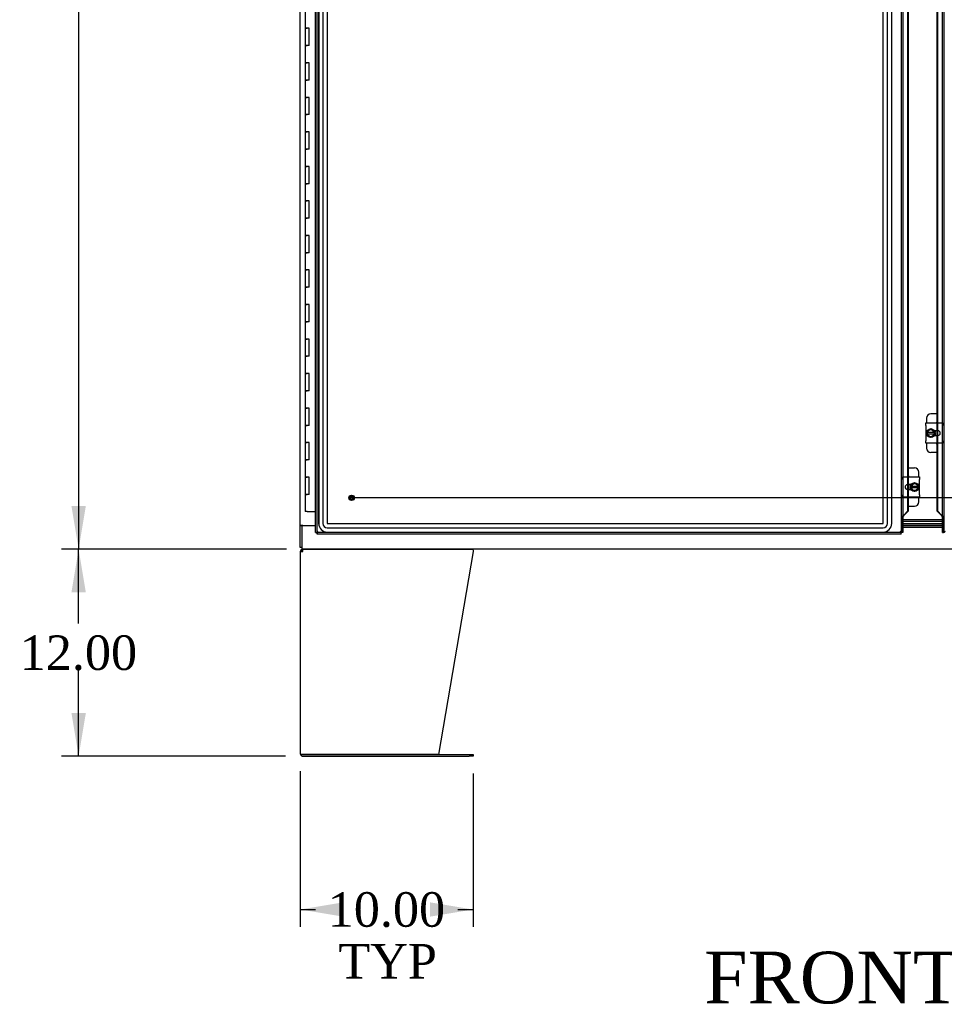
# Model space of a CAD drawing. Header units: inches. Extents: x 2 to 538, y -2 to 358.
# Tile 18 of 43: x 99 to 153, y 123 to 180. Entities that reach past the tile are written whole.
import ezdxf
from ezdxf.enums import TextEntityAlignment as Align
from ezdxf.lldxf.tags import DXFTag

# ---------------------------------------------------------------- set-up
doc = ezdxf.new("R2010")
doc.units = ezdxf.units.IN
doc.header["$MEASUREMENT"] = 0
for name, color, linetype in [('COM51497', 7, 'Continuous'), ('COM51498', 7, 'Continuous'), ('COM55595-3', 7, 'Continuous'), ('COM55597-3', 7, 'Continuous'), ('COM55602-2', 7, 'Continuous'), ('COM55605-2', 7, 'Continuous'), ('COM55607-2', 7, 'Continuous'), ('COM70098', 7, 'Continuous'), ('COM70220', 7, 'Continuous'), ('COM71182-2', 7, 'Continuous'), ('COM71183-4', 7, 'Continuous'), ('Default', 7, 'Continuous'), ('GSK86006', 7, 'Continuous'), ('SCC19011', 7, 'Continuous'), ('SPR20280', 7, 'Continuous'), ('STD26258', 7, 'Continuous'), ('WAF25367', 7, 'Continuous')]:
    doc.layers.add(name, color=color, linetype=linetype)
doc.styles.add('SEACAD_Times_New_Roman', font='times.ttf')
tags = doc.linetypes.add('CENTER2', pattern=[1.125, 0.75, -0.125, 0.125, -0.125]).pattern_tags.tags
tags[10:11] = [DXFTag(74, 4), DXFTag(75, 0), DXFTag(340, '0'), DXFTag(46, 0.0), DXFTag(50, 0.0), DXFTag(44, 0.0), DXFTag(45, 0.0)]
tags[8:9] = [DXFTag(74, 4), DXFTag(75, 0), DXFTag(340, '0'), DXFTag(46, 0.0), DXFTag(50, 0.0), DXFTag(44, 0.0), DXFTag(45, 0.0)]
tags[6:7] = [DXFTag(74, 4), DXFTag(75, 0), DXFTag(340, '0'), DXFTag(46, 0.0), DXFTag(50, 0.0), DXFTag(44, 0.0), DXFTag(45, 0.0)]
tags[4:5] = [DXFTag(74, 4), DXFTag(75, 0), DXFTag(340, '0'), DXFTag(46, 0.0), DXFTag(50, 0.0), DXFTag(44, 0.0), DXFTag(45, 0.0)]
tags = doc.linetypes.add('HIDDEN2', pattern=[0.1875, 0.125, -0.0625]).pattern_tags.tags
tags[6:7] = [DXFTag(74, 4), DXFTag(75, 0), DXFTag(340, '0'), DXFTag(46, 0.0), DXFTag(50, 0.0), DXFTag(44, 0.0), DXFTag(45, 0.0)]
tags[4:5] = [DXFTag(74, 4), DXFTag(75, 0), DXFTag(340, '0'), DXFTag(46, 0.0), DXFTag(50, 0.0), DXFTag(44, 0.0), DXFTag(45, 0.0)]
doc.dimstyles.new('HAMMOND_(STH_-_540x360)', dxfattribs={"dimtxt": 2, "dimasz": 2.5, "dimexe": 1, "dimexo": 1, "dimgap": 0.5, "dimtad": 0, "dimtih": 1, "dimtoh": 1, "dimzin": 0, "dimdsep": 46, "dimtxsty": 'SEACAD_Times_New_Roman', "dimblk1": '_SE_FILLED', "dimblk2": '_SE_FILLED', "dimsah": 1, "dimcen": 1, "dimadec": 0, "dimazin": 0, "dimtfac": 0.8, "dimtofl": 0, "dimtmove": 0, "dimatfit": 3, "dimfxl": 0, "dimtolj": 1, "dimtzin": 0, "dimarcsym": 0})

# ---------------------------------------------------------------- blocks, each defined once
blk = doc.blocks.new('SEANNOT_GROUP3')
at = {"layer": 'Default', "color": 7, "linetype": 'CENTER2'}
blk.add_line((184.862, 152.186), (118.601, 152.186), dxfattribs=at)
blk = doc.blocks.new('DMBLK3130')
at = {"layer": 'Default', "linetype": 'Continuous'}
for points in [[(102.449, 218.841), (103.283, 218.841), (102.866, 221.341)], [(102.449, 151.716), (102.866, 149.216), (103.283, 151.716)]]:
    blk.add_hatch(color=7, dxfattribs=at).paths.add_polyline_path(points)
at = {"layer": 'Default', "color": 7, "linetype": 'Continuous'}
for p, q in [((114.795, 221.341), (101.866, 221.341)), ((102.866, 221.341), (102.866, 186.979)), ((102.866, 184.279), (102.866, 149.216)), ((114.795, 149.216), (101.866, 149.216))]:
    blk.add_line(p, q, dxfattribs=at)
at = {"layer": 'Default', "color": 7, "linetype": 'Continuous', "style": 'SEACAD_Times_New_Roman'}
blk.add_text('72.13', height=2, dxfattribs=at).set_placement((99.454, 186.279), align=Align.TOP_LEFT)
blk = doc.blocks.new('_SE_FILLED')
at = {"color": 0}
blk.add_line((0, 0), (-1, 0), dxfattribs=at)
blk.add_solid([(0, 0), (-1, -0.1665), (-1, 0.1665), (0, 0)], dxfattribs=at)
blk = doc.blocks.new('DMBLK3151')
at = {"layer": 'Default', "linetype": 'Continuous'}
for points in [[(102.449, 146.716), (103.283, 146.716), (102.866, 149.216)], [(102.449, 139.716), (102.866, 137.216), (103.283, 139.716)]]:
    blk.add_hatch(color=7, dxfattribs=at).paths.add_polyline_path(points)
at = {"layer": 'Default', "color": 7, "linetype": 'Continuous'}
for p, q in [((114.9, 149.216), (101.866, 149.216)), ((102.866, 144.916), (102.866, 149.216)), ((102.866, 137.216), (102.866, 142.216)), ((114.843, 137.216), (101.866, 137.216))]:
    blk.add_line(p, q, dxfattribs=at)
at = {"layer": 'Default', "color": 7, "linetype": 'Continuous', "style": 'SEACAD_Times_New_Roman'}
blk.add_text('12.00', height=2, dxfattribs=at).set_placement((99.454, 144.216), align=Align.TOP_LEFT)
blk = doc.blocks.new('DMBLK3152')
at = {"layer": 'Default', "linetype": 'Continuous'}
for points in [[(118.2, 127.922), (118.2, 128.756), (115.7, 128.339)], [(123.199, 127.922), (125.699, 128.339), (123.199, 128.756)]]:
    blk.add_hatch(color=7, dxfattribs=at).paths.add_polyline_path(points)
at = {"layer": 'Default', "color": 7, "linetype": 'Continuous'}
for p, q in [((115.7, 136.359), (115.7, 127.339)), ((125.699, 136.216), (125.699, 127.339)), ((115.7, 128.339), (116.587, 128.339)), ((124.812, 128.339), (125.699, 128.339))]:
    blk.add_line(p, q, dxfattribs=at)
at = {"layer": 'Default', "color": 7, "linetype": 'Continuous', "style": 'SEACAD_Times_New_Roman'}
for s, p in [('10.00', (117.287, 129.339)), ('TYP', (117.903, 126.339))]:
    blk.add_text(s, height=2, dxfattribs=at).set_placement(p, align=Align.TOP_LEFT)

msp = doc.modelspace()

# ---------------------------------------------------------------- linework, layer by layer
at = {"layer": 'COM51497', "color": 7, "linetype": 'Continuous'}
for p, q in [((151.911, 156.382), (151.911, 156.525)), ((151.911, 156.525), (152.881, 156.525)), ((151.911, 156.382), (151.911, 155.491)), ((152.881, 156.525), (152.881, 156.382)), ((152.881, 155.491), (152.881, 156.382)), ((152.607, 156.077), (152.407, 156.077)), ((152.407, 155.796), (152.607, 155.796)), ((151.911, 155.348), (151.911, 155.491)), ((152.881, 155.348), (151.911, 155.348)), ((152.881, 155.491), (152.881, 155.348)), ((150.582, 153.257), (150.582, 153.4)), ((150.582, 153.4), (151.552, 153.4)), ((150.582, 153.257), (150.582, 152.366)), ((151.056, 152.952), (150.856, 152.952)), ((151.552, 153.4), (151.552, 153.257)), ((151.552, 152.366), (151.552, 153.257)), ((150.582, 152.223), (150.582, 152.366)), ((150.856, 152.671), (151.056, 152.671)), ((151.552, 152.366), (151.552, 152.223)), ((151.552, 152.223), (150.582, 152.223))]:
    msp.add_line(p, q, dxfattribs=at)
for centre, start, end in [((152.607, 155.936), 270, 90), ((150.856, 152.811), 90, 270)]:
    msp.add_arc(centre, 0.14, start, end, dxfattribs=at)
at = {"layer": 'COM51498', "color": 7, "linetype": 'Continuous'}
for p, q in [((152.579, 157.052), (152.2, 157.052)), ((151.95, 156.802), (151.95, 156.525)), ((152.45, 156.077), (152.45, 156.002)), ((152.45, 155.873), (152.45, 155.796)), ((151.95, 155.348), (151.95, 155.071)), ((152.579, 154.821), (152.2, 154.821)), ((150.884, 153.927), (151.263, 153.927)), ((151.513, 153.4), (151.513, 153.677)), ((151.013, 152.875), (151.013, 152.952)), ((151.013, 152.671), (151.013, 152.746)), ((151.513, 151.946), (151.513, 152.223)), ((150.884, 151.696), (151.263, 151.696))]:
    msp.add_line(p, q, dxfattribs=at)
for centre, start, end in [((152.2, 156.802), 90, 180), ((152.7, 156.365), 119.0977, 140.0676), ((152.7, 155.508), 219.9324, 240.9023), ((152.2, 155.071), 180, 270), ((150.763, 153.24), 39.9324, 60.9023), ((151.263, 153.677), 0, 90), ((150.763, 152.383), 299.0977, 320.0676), ((151.263, 151.946), 270, 0)]:
    msp.add_arc(centre, 0.25, start, end, dxfattribs=at)
at = {"layer": 'COM55595-3', "color": 7, "linetype": 'Continuous'}
for p, q in [((152.888, 150.186), (152.888, 220.583)), ((152.579, 156.525), (152.579, 186.223)), ((152.603, 156.525), (152.603, 186.223)), ((152.579, 155.796), (152.579, 156.077)), ((152.603, 155.796), (152.603, 156.077)), ((152.579, 151.416), (152.579, 155.348)), ((152.603, 151.416), (152.603, 155.348)), ((152.579, 151.416), (152.603, 151.416)), ((152.579, 151.416), (152.803, 151.184)), ((152.827, 151.184), (152.603, 151.416)), ((152.827, 151.184), (152.803, 151.184)), ((152.881, 151.061), (152.881, 150.186)), ((152.881, 150.186), (152.888, 150.186)), ((152.888, 150.186), (152.944, 150.186)), ((152.983, 150.186), (152.944, 150.186)), ((153.03, 150.234), (152.983, 150.186))]:
    msp.add_line(p, q, dxfattribs=at)
at = {"layer": 'COM55595-3', "color": 7, "linetype": 'HIDDEN2'}
for p, q in [((152.983, 150.187), (152.983, 220.583)), ((152.579, 156.077), (152.579, 156.525)), ((152.603, 156.077), (152.603, 156.525)), ((152.579, 155.348), (152.579, 155.796)), ((152.603, 155.348), (152.603, 155.796)), ((152.866, 151.142), (152.849, 151.142)), ((152.881, 151.061), (152.963, 151.061)), ((152.963, 151.061), (152.963, 150.186))]:
    msp.add_line(p, q, dxfattribs=at)
at = {"layer": 'COM55595-3', "color": 7, "linetype": 'Continuous'}
for centre, radius, start, end in [((152.239, 150.854), 0.675, 17.8886, 29.2853), ((153.512, 149.256), 1.09, 116.2367, 121.4387)]:
    msp.add_arc(centre, radius, start, end, dxfattribs=at)
msp.add_open_spline([(152.803, 151.184), (152.815, 151.176), (152.827, 151.168), (152.84, 151.16)], degree=3, dxfattribs=at)
at = {"layer": 'COM55595-3', "color": 7, "linetype": 'HIDDEN2'}
msp.add_open_spline([(152.84, 151.16), (152.843, 151.158), (152.846, 151.156), (152.864, 151.143), (152.879, 151.133), (152.908, 151.113), (152.921, 151.102), (152.945, 151.082), (152.955, 151.072), (152.963, 151.061)], degree=3, knots=[0.2013253, 0.2013253, 0.2013253, 0.2013253, 0.25, 0.25, 0.5, 0.5, 0.75, 0.75, 1, 1, 1, 1], dxfattribs=at)
at = {"layer": 'COM55597-3', "color": 7, "linetype": 'Continuous'}
for p, q in [((116.575, 150.186), (116.575, 220.583)), ((150.575, 220.583), (150.575, 150.186)), ((150.86, 183.098), (150.86, 153.4)), ((150.884, 183.098), (150.884, 153.4)), ((150.86, 152.952), (150.86, 152.671)), ((150.884, 152.952), (150.884, 152.671)), ((150.86, 152.223), (150.86, 151.416)), ((150.884, 152.223), (150.884, 151.416)), ((150.635, 151.184), (150.86, 151.416)), ((150.635, 151.184), (150.66, 151.184)), ((150.884, 151.416), (150.66, 151.184)), ((150.884, 151.416), (150.86, 151.416)), ((150.582, 150.186), (150.582, 151.061)), ((116.575, 150.186), (116.631, 150.186)), ((116.67, 150.186), (116.631, 150.186)), ((116.717, 150.234), (116.67, 150.186)), ((116.67, 150.186), (116.67, 150.147)), ((116.67, 150.091), (116.67, 150.147)), ((150.48, 150.091), (116.67, 150.091)), ((116.718, 150.234), (116.717, 150.234)), ((116.718, 150.234), (116.718, 150.234)), ((116.718, 150.234), (116.718, 150.234)), ((116.718, 150.234), (116.718, 150.234)), ((150.432, 150.234), (150.432, 150.234)), ((150.432, 150.234), (150.432, 150.234)), ((150.432, 150.234), (150.432, 150.234)), ((150.432, 150.234), (150.48, 150.186)), ((150.432, 150.234), (150.432, 150.234)), ((150.48, 150.186), (150.519, 150.186)), ((150.48, 150.186), (150.48, 150.147)), ((150.48, 150.091), (150.48, 150.147)), ((150.575, 150.186), (150.519, 150.186)), ((150.575, 150.186), (150.582, 150.186))]:
    msp.add_line(p, q, dxfattribs=at)
at = {"layer": 'COM55597-3', "color": 7, "linetype": 'HIDDEN2'}
for p, q in [((116.67, 150.187), (116.67, 220.583)), ((150.48, 220.583), (150.48, 150.187)), ((150.86, 153.4), (150.86, 152.952)), ((150.884, 153.4), (150.884, 152.952)), ((150.86, 152.671), (150.86, 152.223)), ((150.884, 152.671), (150.884, 152.223)), ((150.582, 151.061), (150.5, 151.061)), ((150.5, 150.186), (150.5, 151.061)), ((150.614, 151.142), (150.597, 151.142)), ((150.48, 150.186), (116.67, 150.186))]:
    msp.add_line(p, q, dxfattribs=at)
at = {"layer": 'COM55597-3', "color": 7, "linetype": 'Continuous'}
for centre, radius, start, end in [((151.224, 150.854), 0.675, 150.7147, 162.1114), ((117.199, 149.256), 1.09, 116.2367, 121.4387), ((115.74, 150.716), 1.09, 328.5613, 333.7633), ((149.95, 149.256), 1.09, 58.5613, 63.7633), ((151.41, 150.716), 1.09, 206.2367, 211.4387)]:
    msp.add_arc(centre, radius, start, end, dxfattribs=at)
at = {"layer": 'COM55597-3', "color": 7, "linetype": 'HIDDEN2'}
msp.add_open_spline([(150.5, 151.061), (150.508, 151.072), (150.518, 151.082), (150.542, 151.102), (150.555, 151.113), (150.583, 151.133), (150.599, 151.143), (150.617, 151.156), (150.62, 151.158), (150.623, 151.16)], degree=3, knots=[0, 0, 0, 0, 0.25, 0.25, 0.5, 0.5, 0.75, 0.75, 0.7986747, 0.7986747, 0.7986747, 0.7986747], dxfattribs=at)
at = {"layer": 'COM55597-3', "color": 7, "linetype": 'Continuous'}
msp.add_open_spline([(150.623, 151.16), (150.635, 151.168), (150.648, 151.176), (150.66, 151.184)], degree=3, dxfattribs=at)
at = {"layer": 'COM55602-2', "color": 7, "linetype": 'Continuous'}
for p, q in [((115.7, 149.073), (115.7, 137.359)), ((115.7, 149.073), (115.843, 149.073)), ((115.805, 149.103), (115.73, 149.161)), ((115.843, 149.121), (115.843, 149.216)), ((115.843, 149.073), (115.843, 149.161)), ((115.843, 149.073), (115.843, 149.073)), ((115.9, 149.216), (125.689, 149.216)), ((125.7, 149.073), (123.7, 137.311)), ((125.7, 149.161), (125.7, 149.073)), ((115.843, 137.311), (115.708, 137.311)), ((115.708, 137.311), (115.843, 137.311)), ((123.7, 137.311), (115.843, 137.311)), ((115.843, 137.311), (125.479, 137.311)), ((115.843, 137.216), (125.479, 137.216)), ((125.479, 137.311), (125.699, 137.311)), ((125.699, 137.216), (125.479, 137.216)), ((125.699, 137.311), (125.699, 137.216))]:
    msp.add_line(p, q, dxfattribs=at)
for centre, radius, start, end in [((115.843, 149.073), 0.143, 142.4162, 180), ((115.843, 149.073), 0.143, 90, 142.4162), ((115.843, 149.073), 0.048, 142.4162, 180), ((115.843, 149.073), 0.048, 90.0001, 142.416), ((115.843, 137.359), 0.143, 180, 199.6129), ((115.843, 137.359), 0.143, 199.6129, 270)]:
    msp.add_arc(centre, radius, start, end, dxfattribs=at)
msp.add_ellipse((115.843, 137.359), major_axis=(0.143, 0), ratio=0.99836, start_param=3.141593, end_param=3.483903, dxfattribs=at)
for points in [[(115.843, 149.161), (115.853, 149.178), (115.862, 149.192), (115.881, 149.211), (115.891, 149.216), (115.9, 149.216)], [(125.689, 149.216), (125.691, 149.216), (125.693, 149.211), (125.696, 149.192), (125.698, 149.178), (125.7, 149.161)]]:
    msp.add_open_spline(points, degree=3, knots=[0, 0, 0, 0, 0.5, 0.5, 1, 1, 1, 1], dxfattribs=at)
at = {"layer": 'COM55605-2', "color": 7, "linetype": 'Continuous'}
msp.add_line((115.796, 150.591), (115.796, 150.561), dxfattribs=at)
at = {"layer": 'COM55607-2', "color": 7, "linetype": 'Continuous'}
for p, q in [((115.983, 180.385), (115.983, 179.385)), ((115.983, 179.385), (116.1, 179.385)), ((116.1, 179.385), (115.983, 179.385)), ((115.983, 179.385), (115.983, 178.385)), ((116.216, 179.385), (116.1, 179.385)), ((116.216, 178.385), (116.216, 179.385)), ((115.983, 178.385), (116.1, 178.385)), ((115.983, 178.385), (115.983, 177.385)), ((116.1, 178.385), (115.983, 178.385)), ((116.216, 178.385), (116.1, 178.385)), ((115.983, 177.385), (116.1, 177.385)), ((116.1, 177.385), (115.983, 177.385)), ((115.983, 177.385), (115.983, 176.385)), ((116.216, 177.385), (116.1, 177.385)), ((116.216, 176.385), (116.216, 177.385)), ((115.983, 176.385), (116.1, 176.385)), ((115.983, 176.385), (115.983, 175.385)), ((116.1, 176.385), (115.983, 176.385)), ((116.216, 176.385), (116.1, 176.385)), ((115.983, 175.385), (116.1, 175.385)), ((116.1, 175.385), (115.983, 175.385)), ((115.983, 175.385), (115.983, 174.385)), ((116.216, 175.385), (116.1, 175.385)), ((116.216, 174.385), (116.216, 175.385)), ((115.983, 174.385), (116.1, 174.385)), ((115.983, 174.385), (115.983, 173.385)), ((116.1, 174.385), (115.983, 174.385)), ((116.216, 174.385), (116.1, 174.385)), ((115.983, 173.385), (116.1, 173.385)), ((116.1, 173.385), (115.983, 173.385)), ((115.983, 173.385), (115.983, 172.385)), ((116.216, 173.385), (116.1, 173.385)), ((116.216, 172.385), (116.216, 173.385)), ((115.983, 172.385), (116.1, 172.385)), ((115.983, 172.385), (115.983, 171.385)), ((116.1, 172.385), (115.983, 172.385)), ((116.216, 172.385), (116.1, 172.385)), ((115.983, 171.385), (116.1, 171.385)), ((116.1, 171.385), (115.983, 171.385)), ((115.983, 171.385), (115.983, 170.385)), ((116.216, 171.385), (116.1, 171.385)), ((116.216, 170.385), (116.216, 171.385)), ((115.983, 170.385), (116.1, 170.385)), ((115.983, 170.385), (115.983, 169.385)), ((116.1, 170.385), (115.983, 170.385)), ((116.216, 170.385), (116.1, 170.385)), ((115.983, 169.385), (116.1, 169.385)), ((116.1, 169.385), (115.983, 169.385)), ((115.983, 169.385), (115.983, 168.385)), ((116.216, 169.385), (116.1, 169.385)), ((116.216, 168.385), (116.216, 169.385)), ((115.983, 168.385), (116.1, 168.385)), ((115.983, 168.385), (115.983, 167.385)), ((116.1, 168.385), (115.983, 168.385)), ((116.216, 168.385), (116.1, 168.385)), ((115.983, 167.385), (116.1, 167.385)), ((116.1, 167.385), (115.983, 167.385)), ((115.983, 167.385), (115.983, 166.385)), ((116.216, 167.385), (116.1, 167.385)), ((116.216, 166.385), (116.216, 167.385)), ((115.983, 166.385), (116.1, 166.385)), ((115.983, 166.385), (115.983, 165.385)), ((116.1, 166.385), (115.983, 166.385)), ((116.216, 166.385), (116.1, 166.385)), ((115.983, 165.385), (116.1, 165.385)), ((116.1, 165.385), (115.983, 165.385)), ((115.983, 165.385), (115.983, 164.385)), ((116.216, 165.385), (116.1, 165.385)), ((116.216, 164.385), (116.216, 165.385)), ((115.983, 164.385), (116.1, 164.385)), ((115.983, 164.385), (115.983, 163.385)), ((116.1, 164.385), (115.983, 164.385)), ((116.216, 164.385), (116.1, 164.385)), ((115.983, 163.385), (116.1, 163.385)), ((116.1, 163.385), (115.983, 163.385)), ((115.983, 163.385), (115.983, 162.385)), ((116.216, 163.385), (116.1, 163.385)), ((116.216, 162.385), (116.216, 163.385)), ((115.983, 162.385), (116.1, 162.385)), ((115.983, 162.385), (115.983, 161.385)), ((116.1, 162.385), (115.983, 162.385)), ((116.216, 162.385), (116.1, 162.385)), ((115.983, 161.385), (116.1, 161.385)), ((116.1, 161.385), (115.983, 161.385)), ((115.983, 161.385), (115.983, 160.385)), ((116.216, 161.385), (116.1, 161.385)), ((116.216, 160.385), (116.216, 161.385)), ((115.983, 160.385), (116.1, 160.385)), ((115.983, 160.385), (115.983, 159.385)), ((116.1, 160.385), (115.983, 160.385)), ((116.216, 160.385), (116.1, 160.385)), ((115.983, 159.385), (116.1, 159.385)), ((116.1, 159.385), (115.983, 159.385)), ((115.983, 159.385), (115.983, 158.385)), ((116.216, 159.385), (116.1, 159.385)), ((116.216, 158.385), (116.216, 159.385)), ((115.983, 158.385), (116.1, 158.385)), ((115.983, 158.385), (115.983, 157.385)), ((116.1, 158.385), (115.983, 158.385)), ((116.216, 158.385), (116.1, 158.385)), ((115.983, 157.385), (116.1, 157.385)), ((116.1, 157.385), (115.983, 157.385)), ((115.983, 157.385), (115.983, 156.385)), ((116.216, 157.385), (116.1, 157.385)), ((116.216, 156.385), (116.216, 157.385)), ((115.983, 156.385), (116.1, 156.385)), ((115.983, 156.385), (115.983, 155.385)), ((116.1, 156.385), (115.983, 156.385)), ((116.216, 156.385), (116.1, 156.385)), ((115.983, 155.385), (116.1, 155.385)), ((116.1, 155.385), (115.983, 155.385)), ((115.983, 155.385), (115.983, 154.385)), ((116.216, 155.385), (116.1, 155.385)), ((116.216, 154.385), (116.216, 155.385)), ((115.983, 154.385), (116.1, 154.385)), ((115.983, 154.385), (115.983, 153.385)), ((116.1, 154.385), (115.983, 154.385)), ((116.216, 154.385), (116.1, 154.385)), ((115.983, 153.385), (116.1, 153.385)), ((116.1, 153.385), (115.983, 153.385)), ((115.983, 153.385), (115.983, 152.385)), ((116.216, 153.385), (116.1, 153.385)), ((116.216, 152.385), (116.216, 153.385)), ((115.983, 152.385), (116.1, 152.385)), ((115.983, 152.385), (115.983, 151.385)), ((116.1, 152.385), (115.983, 152.385)), ((116.216, 152.385), (116.1, 152.385)), ((116.1, 151.385), (115.983, 151.385)), ((116.1, 151.385), (116.575, 151.385))]:
    msp.add_line(p, q, dxfattribs=at)
at = {"layer": 'COM70098', "color": 7, "linetype": 'Continuous'}
for p, q in [((152.881, 150.906), (150.582, 150.906)), ((152.881, 150.811), (150.582, 150.811)), ((150.582, 150.686), (152.881, 150.686)), ((150.582, 150.591), (152.881, 150.591))]:
    msp.add_line(p, q, dxfattribs=at)
at = {"layer": 'COM70220', "color": 7, "linetype": 'HIDDEN2'}
for p, q in [((116.762, 219.852), (116.762, 150.705)), ((116.763, 219.852), (116.763, 150.705)), ((117.012, 219.852), (117.012, 150.705)), ((117.261, 219.852), (117.261, 150.705)), ((117.262, 219.852), (117.262, 150.705)), ((149.44, 150.705), (149.44, 219.852)), ((149.441, 150.705), (149.441, 219.852)), ((149.69, 150.705), (149.69, 219.852)), ((149.939, 150.705), (149.939, 219.852)), ((149.94, 150.705), (149.94, 219.852)), ((117.262, 150.705), (149.44, 150.705)), ((117.262, 150.704), (149.44, 150.704)), ((117.262, 150.455), (149.44, 150.455)), ((117.262, 150.206), (149.44, 150.206)), ((117.262, 150.205), (149.44, 150.205))]:
    msp.add_line(p, q, dxfattribs=at)
for centre, radius, start, end in [((117.262, 150.705), 0.5, 180, 270), ((117.262, 150.705), 0.499, 180, 270), ((117.262, 150.705), 0.25, 180, 270), ((117.262, 150.705), 0.001, 180, 270), ((149.44, 150.705), 0.5, 270, 0), ((149.44, 150.705), 0.001, 270, 360), ((149.44, 150.705), 0.25, 270, 0), ((149.44, 150.705), 0.499, 270, 0)]:
    msp.add_arc(centre, radius, start, end, dxfattribs=at)
at = {"layer": 'COM71182-2', "color": 7, "linetype": 'Continuous'}
for p, q in [((115.7, 150.591), (115.7, 219.966)), ((115.7, 150.591), (115.7, 150.561)), ((115.843, 150.591), (115.7, 150.591)), ((115.795, 150.591), (115.795, 150.561)), ((115.843, 150.591), (116.575, 150.591)), ((115.7, 149.311), (115.7, 150.561)), ((115.795, 150.561), (115.7, 150.561)), ((115.795, 149.311), (115.7, 149.311))]:
    msp.add_line(p, q, dxfattribs=at)
at = {"layer": 'COM71183-4', "color": 7, "linetype": 'Continuous'}
for p, q in [((115.795, 150.561), (115.795, 149.359)), ((116.575, 150.561), (115.795, 150.561)), ((150.582, 150.496), (152.881, 150.496)), ((115.795, 149.359), (115.795, 149.216)), ((187.668, 149.216), (115.795, 149.216))]:
    msp.add_line(p, q, dxfattribs=at)
at = {"layer": 'GSK86006', "color": 7, "linetype": 'Continuous'}
for p, q in [((152.881, 150.811), (150.582, 150.811)), ((152.881, 150.686), (150.582, 150.686))]:
    msp.add_line(p, q, dxfattribs=at)
at = {"layer": 'SCC19011', "color": 7, "linetype": 'Continuous'}
for p, q in [((152.2, 156.177), (151.985, 156.045)), ((151.985, 156.045), (151.985, 155.97)), ((151.985, 155.97), (151.985, 155.902)), ((152.006, 155.97), (151.985, 155.97)), ((151.985, 155.902), (151.985, 155.828)), ((151.985, 155.902), (152.006, 155.902)), ((151.985, 155.828), (152.2, 155.695)), ((152.016, 155.97), (152.006, 155.97)), ((152.006, 155.902), (152.016, 155.902)), ((152.385, 155.97), (152.016, 155.97)), ((152.016, 155.902), (152.385, 155.902)), ((152.415, 156.045), (152.2, 156.177)), ((152.2, 155.695), (152.415, 155.828)), ((152.395, 155.97), (152.385, 155.97)), ((152.385, 155.902), (152.395, 155.902)), ((152.415, 155.97), (152.395, 155.97)), ((152.395, 155.902), (152.415, 155.902)), ((152.415, 155.97), (152.415, 156.045)), ((152.415, 155.902), (152.415, 155.97)), ((152.415, 155.828), (152.415, 155.902)), ((151.263, 153.052), (151.048, 152.92)), ((151.048, 152.92), (151.048, 152.845)), ((151.478, 152.92), (151.263, 153.052)), ((151.478, 152.845), (151.478, 152.92)), ((151.048, 152.845), (151.048, 152.777)), ((151.068, 152.845), (151.048, 152.845)), ((151.048, 152.777), (151.048, 152.703)), ((151.048, 152.777), (151.068, 152.777)), ((151.048, 152.703), (151.263, 152.57)), ((151.078, 152.845), (151.068, 152.845)), ((151.068, 152.777), (151.078, 152.777)), ((151.447, 152.845), (151.078, 152.845)), ((151.078, 152.777), (151.447, 152.777)), ((151.263, 152.57), (151.478, 152.703)), ((151.457, 152.845), (151.447, 152.845)), ((151.447, 152.777), (151.457, 152.777)), ((151.478, 152.845), (151.457, 152.845)), ((151.457, 152.777), (151.478, 152.777)), ((151.478, 152.777), (151.478, 152.845)), ((151.478, 152.703), (151.478, 152.777))]:
    msp.add_line(p, q, dxfattribs=at)
for centre, radius, start, end in [((152.2, 155.936), 0.188, 10.4474, 169.5526), ((152.2, 155.936), 0.188, 190.4474, 349.5526), ((151.263, 152.811), 0.188, 10.4474, 169.5526), ((151.263, 152.811), 0.187, 190.4474, 349.5526)]:
    msp.add_arc(centre, radius, start, end, dxfattribs=at)
at = {"layer": 'SPR20280', "color": 7, "linetype": 'Continuous'}
for points, knots in [([(152.409, 155.796), (152.422, 155.815), (152.447, 155.864), (152.458, 155.949), (152.443, 156.013), (152.429, 156.045), (152.427, 156.049)], [0.76763775, 0.76763775, 0.76763775, 0.76763775, 0.77609447, 0.7867886, 0.79748537, 0.79908625, 0.79908625, 0.79908625, 0.79908625]), ([(151.045, 152.952), (151.039, 152.943), (151.017, 152.905), (150.996, 152.83), (151.007, 152.735), (151.033, 152.687), (151.044, 152.67)], [0.95813952, 0.95813952, 0.95813952, 0.95813952, 0.96205382, 0.97349008, 0.98619854, 0.99371488, 0.99371488, 0.99371488, 0.99371488]), ([(151.054, 152.952), (151.04, 152.932), (151.016, 152.883), (151.005, 152.799), (151.022, 152.723), (151.044, 152.683), (151.052, 152.67)], [0.76763775, 0.76763775, 0.76763775, 0.76763775, 0.77609447, 0.7867886, 0.79748537, 0.8029837, 0.8029837, 0.8029837, 0.8029837])]:
    msp.add_open_spline(points, degree=3, knots=knots, dxfattribs=at)
at = {"layer": 'STD26258', "color": 7, "linetype": 'HIDDEN2'}
for radius in [0.156, 0.125, 0.0944]:
    msp.add_circle((118.67, 152.186), radius, dxfattribs=at)
at = {"layer": 'WAF25367', "color": 7, "linetype": 'Continuous'}
for centre in [(152.2, 155.936), (151.263, 152.811)]:
    msp.add_circle(centre, 0.25, dxfattribs=at)

# ---------------------------------------------------------------- block references
at = {"layer": 'Default'}
msp.add_blockref('SEANNOT_GROUP3', (0, 0), dxfattribs=at)

# ---------------------------------------------------------------- texts
at = {"layer": 'Default', "color": 7, "linetype": 'Continuous', "style": 'SEACAD_Times_New_Roman'}
msp.add_text('FRONT VIEW', height=3, dxfattribs=at).set_placement((139.077, 125.9), align=Align.TOP_LEFT)

# ---------------------------------------------------------------- dimensions: what is measured, and where the dimension line sits
at = {"layer": 'Default', "color": 7, "linetype": 'Continuous'}
for base, p1, p2, angle, picture, middle in [((102.866086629, 221.341415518), (115.794862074, 221.341415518), (115.794862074, 149.216415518), 270, 'DMBLK3130', (102.866086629, 185.278915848)), ((102.866, 137.216), (115.843, 137.216), (115.9, 149.216), 89.7252, 'DMBLK3151', (102.866, 143.216))]:
    dim = msp.add_linear_dim(base=base, p1=p1, p2=p2, angle=angle, text='\\A1;<>', dimstyle='HAMMOND_(STH_-_540x360)', dxfattribs=at)
    dim.commit()
    dim.dimension.update_dxf_attribs({"geometry": picture, "text_midpoint": middle, "dimtype": 161})
dim = msp.add_linear_dim(base=(125.699, 128.339), p1=(115.7, 137.359), p2=(125.699, 137.216), text='\\A1;<>\\PTYP', dimstyle='HAMMOND_(STH_-_540x360)', dxfattribs=at)
dim.commit()
dim.dimension.update_dxf_attribs({"geometry": 'DMBLK3152', "text_midpoint": (120.7, 128.339), "dimtype": 160})

doc.saveas('drawing.dxf')
